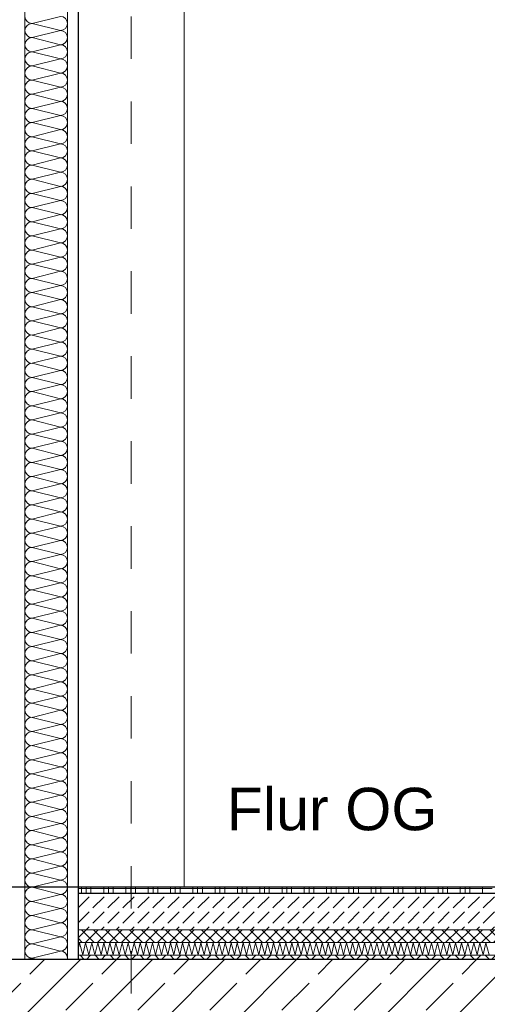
# Model space of a CAD drawing. Header units: metres. Extents: x -20.3 to 39.4, y -22.2 to 2.8.
# Tile 23 of 65: x 7.3 to 8.4, y -6.3 to -4. Entities that reach past the tile are written whole.
import ezdxf

# ---------------------------------------------------------------- set-up
doc = ezdxf.new("R2010")
doc.units = ezdxf.units.M
doc.header["$LTSCALE"] = 0.4
doc.header["$MEASUREMENT"] = 0
doc.linetypes.add('Raster', pattern=[0.2, 0.1, -0.05, 0, -0.05])
doc.layers.get('0').update_dxf_attribs({"color": 8, "lineweight": 9})
doc.layers.get('Defpoints').update_dxf_attribs({"color": 8, "lineweight": 9})
for name, color, linetype in [('Neubau_A-Decken', 8, 'Continuous'), ('Neubau_A-Stützen', 30, 'Continuous'), ('Neubau_A-TB Wände', 8, 'Continuous'), ('Neubau_B-Bodenaufbau', 8, 'Continuous'), ('Neubau_R-Konstruktionsraster gross', 33, 'Continuous'), ('Neubau_T-Bemaßung', 8, 'Continuous'), ('Neubau_T-Text', 8, 'Continuous')]:
    doc.layers.add(name, color=color, linetype=linetype)
doc.styles.add('ERSTELLTER_STIL_2', font='arial.ttf')
doc.dimstyles.new('ERSTELLTER_STIL__1', dxfattribs={"dimtxt": 0.0875, "dimasz": 0.059375, "dimexe": 0.18, "dimexo": 0.0625, "dimgap": 0, "dimtad": 1, "dimzin": 0, "dimdsep": 46, "dimtxsty": 'ERSTELLTER_STIL_2', "dimblk": 'ARROWHEAD_6', "dimblk1": 'ARROWHEAD_6', "dimblk2": 'ARROWHEAD_6', "dimcen": 0.09, "dimclrd": 7, "dimclre": 7, "dimclrt": 7, "dimazin": 0, "dimtfac": 1, "dimtdec": 4, "dimtmove": 0, "dimatfit": 3, "dimfxl": 1, "dimtolj": 1, "dimtzin": 0, "dimarcsym": 0})

# ---------------------------------------------------------------- blocks, each defined once
blk = doc.blocks.new('*X215', base_point=(4547.9313, -0.0469))
at = {"layer": 'Neubau_A-TB Wände', "color": 8, "linetype": 'Continuous', "lineweight": 9}
for p, q in [((4166.9717, 6.1531), (4166.905, 6.1365)), ((4166.9717, 6.1198), (4166.905, 6.1365)), ((4166.9717, 6.1198), (4166.905, 6.1031)), ((4166.9717, 6.0865), (4166.905, 6.1031)), ((4166.9717, 6.0865), (4166.905, 6.0698)), ((4166.9717, 6.0531), (4166.905, 6.0698)), ((4166.9717, 6.0531), (4166.905, 6.0365)), ((4166.9717, 6.0198), (4166.905, 6.0365)), ((4166.9717, 6.0198), (4166.905, 6.0031)), ((4166.9717, 5.9865), (4166.905, 6.0031)), ((4166.9717, 5.9865), (4166.905, 5.9698)), ((4166.9717, 5.9531), (4166.905, 5.9698)), ((4166.9717, 5.9531), (4166.905, 5.9365)), ((4166.9717, 5.9198), (4166.905, 5.9365)), ((4166.9717, 5.9198), (4166.905, 5.9031)), ((4166.9717, 5.8865), (4166.905, 5.9031)), ((4166.9717, 5.8865), (4166.905, 5.8698)), ((4166.9717, 5.8531), (4166.905, 5.8698)), ((4166.9717, 5.8531), (4166.905, 5.8365)), ((4166.9717, 5.8198), (4166.905, 5.8365)), ((4166.9717, 5.8198), (4166.905, 5.8031)), ((4166.9717, 5.7865), (4166.905, 5.8031)), ((4166.9717, 5.7865), (4166.905, 5.7698)), ((4166.9717, 5.7531), (4166.905, 5.7698)), ((4166.9717, 5.7531), (4166.905, 5.7365)), ((4166.9717, 5.7198), (4166.905, 5.7365)), ((4166.9717, 5.7198), (4166.905, 5.7031)), ((4166.9717, 5.6865), (4166.905, 5.7031)), ((4166.9717, 5.6865), (4166.905, 5.6698)), ((4166.9717, 5.6531), (4166.905, 5.6698)), ((4166.9717, 5.6531), (4166.905, 5.6365)), ((4166.9717, 5.6198), (4166.905, 5.6365)), ((4166.9717, 5.6198), (4166.905, 5.6031)), ((4166.9717, 5.5865), (4166.905, 5.6031)), ((4166.9717, 5.5865), (4166.905, 5.5698)), ((4166.9717, 5.5531), (4166.905, 5.5698)), ((4166.9717, 5.5531), (4166.905, 5.5365)), ((4166.9717, 5.5198), (4166.905, 5.5365)), ((4166.9717, 5.5198), (4166.905, 5.5031)), ((4166.9717, 5.4865), (4166.905, 5.5031)), ((4166.9717, 5.4865), (4166.905, 5.4698)), ((4166.9717, 5.4531), (4166.905, 5.4698)), ((4166.9717, 5.4531), (4166.905, 5.4365)), ((4166.9717, 5.4198), (4166.905, 5.4365)), ((4166.9717, 5.4198), (4166.905, 5.4031)), ((4166.9717, 5.3865), (4166.905, 5.4031)), ((4166.9717, 5.3865), (4166.905, 5.3698)), ((4166.9717, 5.3531), (4166.905, 5.3698)), ((4166.9717, 5.3531), (4166.905, 5.3365)), ((4166.9717, 5.3198), (4166.905, 5.3365)), ((4166.9717, 5.3198), (4166.905, 5.3031)), ((4166.9717, 5.2865), (4166.905, 5.3031)), ((4166.9717, 5.2865), (4166.905, 5.2698)), ((4166.9717, 5.2531), (4166.905, 5.2698)), ((4166.9717, 5.2531), (4166.905, 5.2365)), ((4166.9717, 5.2198), (4166.905, 5.2365)), ((4166.9717, 5.2198), (4166.905, 5.2031)), ((4166.9717, 5.1865), (4166.905, 5.2031)), ((4166.9717, 5.1865), (4166.905, 5.1698)), ((4166.9717, 5.1531), (4166.905, 5.1698)), ((4166.9717, 5.1531), (4166.905, 5.1365)), ((4166.9717, 5.1198), (4166.905, 5.1365)), ((4166.9717, 5.1198), (4166.905, 5.1031)), ((4166.9717, 5.0865), (4166.905, 5.1031)), ((4166.9717, 5.0865), (4166.905, 5.0698)), ((4166.9717, 5.0531), (4166.905, 5.0698)), ((4166.9717, 5.0531), (4166.905, 5.0365)), ((4166.9717, 5.0198), (4166.905, 5.0365)), ((4166.9717, 5.0198), (4166.905, 5.0031)), ((4166.9717, 4.9865), (4166.905, 5.0031)), ((4166.9717, 4.9865), (4166.905, 4.9698)), ((4166.9717, 4.9531), (4166.905, 4.9698)), ((4166.9717, 4.9531), (4166.905, 4.9365)), ((4166.9717, 4.9198), (4166.905, 4.9365)), ((4166.9717, 4.9198), (4166.905, 4.9031)), ((4166.9717, 4.8865), (4166.905, 4.9031)), ((4166.9717, 4.8865), (4166.905, 4.8698)), ((4166.9717, 4.8531), (4166.905, 4.8698)), ((4166.9717, 4.8531), (4166.905, 4.8365)), ((4166.9717, 4.8198), (4166.905, 4.8365)), ((4166.9717, 4.8198), (4166.905, 4.8031)), ((4166.9717, 4.7865), (4166.905, 4.8031)), ((4166.9717, 4.7865), (4166.905, 4.7698)), ((4166.9717, 4.7531), (4166.905, 4.7698)), ((4166.9717, 4.7531), (4166.905, 4.7365)), ((4166.9717, 4.7198), (4166.905, 4.7365)), ((4166.9717, 4.7198), (4166.905, 4.7031)), ((4166.9717, 4.6865), (4166.905, 4.7031)), ((4166.9717, 4.6865), (4166.905, 4.6698)), ((4166.9717, 4.6531), (4166.905, 4.6698)), ((4166.9717, 4.6531), (4166.905, 4.6365)), ((4166.9717, 4.6198), (4166.905, 4.6365)), ((4166.9717, 4.6198), (4166.905, 4.6031)), ((4166.9717, 4.5865), (4166.905, 4.6031)), ((4166.9717, 4.5865), (4166.905, 4.5698)), ((4166.9717, 4.5531), (4166.905, 4.5698)), ((4166.9717, 4.5531), (4166.905, 4.5365)), ((4166.9717, 4.5198), (4166.905, 4.5365)), ((4166.9717, 4.5198), (4166.905, 4.5031)), ((4166.9717, 4.4865), (4166.905, 4.5031)), ((4166.9717, 4.4865), (4166.905, 4.4698)), ((4166.9717, 4.4531), (4166.905, 4.4698)), ((4166.9717, 4.4531), (4166.905, 4.4365)), ((4166.9717, 4.4198), (4166.905, 4.4365)), ((4166.9717, 4.4198), (4166.905, 4.4031)), ((4166.9717, 4.3865), (4166.905, 4.4031)), ((4166.9717, 4.3865), (4166.905, 4.3698)), ((4166.9717, 4.3531), (4166.905, 4.3698)), ((4166.9717, 4.3531), (4166.905, 4.3365)), ((4166.9717, 4.3198), (4166.905, 4.3365)), ((4166.9717, 4.3198), (4166.905, 4.3031)), ((4166.9717, 4.2865), (4166.905, 4.3031)), ((4166.9717, 4.2865), (4166.905, 4.2698)), ((4166.9717, 4.2531), (4166.905, 4.2698)), ((4166.9717, 4.2531), (4166.905, 4.2365)), ((4166.9717, 4.2198), (4166.905, 4.2365)), ((4166.9717, 4.2198), (4166.905, 4.2031)), ((4166.9717, 4.1865), (4166.905, 4.2031)), ((4166.9717, 4.1865), (4166.905, 4.1698)), ((4166.9717, 4.1531), (4166.905, 4.1698)), ((4166.9717, 4.1531), (4166.905, 4.1365)), ((4166.9717, 4.1198), (4166.905, 4.1365)), ((4166.9717, 4.1198), (4166.905, 4.1031)), ((4166.9717, 4.0865), (4166.905, 4.1031)), ((4166.9717, 4.0865), (4166.905, 4.0698)), ((4166.9717, 4.0531), (4166.905, 4.0698)), ((4166.9717, 4.0531), (4166.905, 4.0365)), ((4166.9717, 4.0198), (4166.905, 4.0365)), ((4166.9717, 4.0198), (4166.905, 4.0031)), ((4166.9717, 3.9865), (4166.905, 4.0031)), ((4166.9717, 3.9865), (4166.905, 3.9698)), ((4166.9717, 3.9531), (4166.905, 3.9698)), ((4166.9717, 3.9531), (4166.905, 3.9365)), ((4166.9184, 3.9331), (4166.905, 3.9365))]:
    blk.add_line(p, q, dxfattribs=at)
for centre, start, end in [((4166.905, 6.1531), 180, 270), ((4166.9717, 6.1365), 0, 90), ((4166.905, 6.1198), 90, 180), ((4166.905, 6.1198), 180, 270), ((4166.9717, 6.1365), 270, 0), ((4166.9717, 6.1031), 0, 90), ((4166.905, 6.0865), 90, 180), ((4166.9717, 6.1031), 270, 0), ((4166.905, 6.0865), 180, 270), ((4166.9717, 6.0698), 0, 90), ((4166.905, 6.0531), 90, 180), ((4166.905, 6.0531), 180, 270), ((4166.9717, 6.0698), 270, 0), ((4166.9717, 6.0365), 0, 90), ((4166.905, 6.0198), 90, 180), ((4166.9717, 6.0365), 270, 0), ((4166.905, 6.0198), 180, 270), ((4166.905, 5.9865), 90, 180), ((4166.9717, 6.0031), 0, 90), ((4166.9717, 6.0031), 270, 0), ((4166.905, 5.9865), 180, 270), ((4166.9717, 5.9698), 0, 90), ((4166.905, 5.9531), 90, 180), ((4166.9717, 5.9698), 270, 0), ((4166.905, 5.9531), 180, 270), ((4166.905, 5.9198), 90, 180), ((4166.9717, 5.9365), 0, 90), ((4166.9717, 5.9365), 270, 0), ((4166.905, 5.9198), 180, 270), ((4166.9717, 5.9031), 0, 90), ((4166.905, 5.8865), 90, 180), ((4166.9717, 5.9031), 270, 0), ((4166.905, 5.8865), 180, 270), ((4166.905, 5.8531), 90, 180), ((4166.9717, 5.8698), 0, 90), ((4166.9717, 5.8698), 270, 0), ((4166.905, 5.8531), 180, 270), ((4166.9717, 5.8365), 0, 90), ((4166.905, 5.8198), 90, 180), ((4166.905, 5.8198), 180, 270), ((4166.9717, 5.8365), 270, 0), ((4166.9717, 5.8031), 0, 90), ((4166.905, 5.7865), 90, 180), ((4166.9717, 5.8031), 270, 0), ((4166.905, 5.7865), 180, 270), ((4166.9717, 5.7698), 0, 90), ((4166.905, 5.7531), 90, 180), ((4166.905, 5.7531), 180, 270), ((4166.9717, 5.7698), 270, 0), ((4166.9717, 5.7365), 0, 90), ((4166.905, 5.7198), 90, 180), ((4166.9717, 5.7365), 270, 0), ((4166.905, 5.7198), 180, 270), ((4166.905, 5.6865), 90, 180), ((4166.9717, 5.7031), 0, 90), ((4166.9717, 5.7031), 270, 0), ((4166.905, 5.6865), 180, 270), ((4166.9717, 5.6698), 0, 90), ((4166.905, 5.6531), 90, 180), ((4166.9717, 5.6698), 270, 0), ((4166.905, 5.6531), 180, 270), ((4166.905, 5.6198), 90, 180), ((4166.9717, 5.6365), 0, 90), ((4166.9717, 5.6365), 270, 0), ((4166.905, 5.6198), 180, 270), ((4166.9717, 5.6031), 0, 90), ((4166.905, 5.5865), 90, 180), ((4166.905, 5.5865), 180, 270), ((4166.9717, 5.6031), 270, 0), ((4166.9717, 5.5698), 0, 90), ((4166.905, 5.5531), 90, 180), ((4166.9717, 5.5698), 270, 0), ((4166.905, 5.5531), 180, 270), ((4166.9717, 5.5365), 0, 90), ((4166.905, 5.5198), 90, 180), ((4166.905, 5.5198), 180, 270), ((4166.9717, 5.5365), 270, 0), ((4166.9717, 5.5031), 0, 90), ((4166.905, 5.4865), 90, 180), ((4166.9717, 5.5031), 270, 0), ((4166.905, 5.4865), 180, 270), ((4166.9717, 5.4698), 0, 90), ((4166.905, 5.4531), 90, 180), ((4166.905, 5.4531), 180, 270), ((4166.9717, 5.4698), 270, 0), ((4166.9717, 5.4365), 0, 90), ((4166.905, 5.4198), 90, 180), ((4166.9717, 5.4365), 270, 0), ((4166.905, 5.4198), 180, 270), ((4166.905, 5.3865), 90, 180), ((4166.9717, 5.4031), 0, 90), ((4166.9717, 5.4031), 270, 0), ((4166.905, 5.3865), 180, 270), ((4166.9717, 5.3698), 0, 90), ((4166.905, 5.3531), 90, 180), ((4166.9717, 5.3698), 270, 0), ((4166.905, 5.3531), 180, 270), ((4166.905, 5.3198), 90, 180), ((4166.9717, 5.3365), 0, 90), ((4166.9717, 5.3365), 270, 0), ((4166.905, 5.3198), 180, 270), ((4166.9717, 5.3031), 0, 90), ((4166.905, 5.2865), 90, 180), ((4166.905, 5.2865), 180, 270), ((4166.9717, 5.3031), 270, 0), ((4166.9717, 5.2698), 0, 90), ((4166.905, 5.2531), 90, 180), ((4166.9717, 5.2698), 270, 0), ((4166.905, 5.2531), 180, 270), ((4166.9717, 5.2365), 0, 90), ((4166.905, 5.2198), 90, 180), ((4166.905, 5.2198), 180, 270), ((4166.9717, 5.2365), 270, 0), ((4166.9717, 5.2031), 0, 90), ((4166.905, 5.1865), 90, 180), ((4166.9717, 5.2031), 270, 0), ((4166.905, 5.1865), 180, 270), ((4166.905, 5.1531), 90, 180), ((4166.9717, 5.1698), 0, 90), ((4166.9717, 5.1698), 270, 0), ((4166.905, 5.1531), 180, 270), ((4166.9717, 5.1365), 0, 90), ((4166.905, 5.1198), 90, 180), ((4166.9717, 5.1365), 270, 0), ((4166.905, 5.1198), 180, 270), ((4166.905, 5.0865), 90, 180), ((4166.9717, 5.1031), 0, 90), ((4166.9717, 5.1031), 270, 0), ((4166.905, 5.0865), 180, 270), ((4166.9717, 5.0698), 0, 90), ((4166.905, 5.0531), 90, 180), ((4166.905, 5.0531), 180, 270), ((4166.9717, 5.0698), 270, 0), ((4166.9717, 5.0365), 0, 90), ((4166.905, 5.0198), 90, 180), ((4166.9717, 5.0365), 270, 0), ((4166.905, 5.0198), 180, 270), ((4166.9717, 5.0031), 0, 90), ((4166.905, 4.9865), 90, 180), ((4166.905, 4.9865), 180, 270), ((4166.9717, 5.0031), 270, 0), ((4166.9717, 4.9698), 0, 90), ((4166.905, 4.9531), 90, 180), ((4166.9717, 4.9698), 270, 0), ((4166.905, 4.9531), 180, 270), ((4166.9717, 4.9365), 0, 90), ((4166.905, 4.9198), 90, 180), ((4166.905, 4.9198), 180, 270), ((4166.9717, 4.9365), 270, 0), ((4166.9717, 4.9031), 0, 90), ((4166.905, 4.8865), 90, 180), ((4166.9717, 4.9031), 270, 0), ((4166.905, 4.8865), 180, 270), ((4166.905, 4.8531), 90, 180), ((4166.9717, 4.8698), 0, 90), ((4166.9717, 4.8698), 270, 0), ((4166.905, 4.8531), 180, 270), ((4166.9717, 4.8365), 0, 90), ((4166.905, 4.8198), 90, 180), ((4166.9717, 4.8365), 270, 0), ((4166.905, 4.8198), 180, 270), ((4166.905, 4.7865), 90, 180), ((4166.9717, 4.8031), 0, 90), ((4166.9717, 4.8031), 270, 0), ((4166.905, 4.7865), 180, 270), ((4166.9717, 4.7698), 0, 90), ((4166.905, 4.7531), 90, 180), ((4166.905, 4.7531), 180, 270), ((4166.9717, 4.7698), 270, 0), ((4166.9717, 4.7365), 0, 90), ((4166.905, 4.7198), 90, 180), ((4166.9717, 4.7365), 270, 0), ((4166.905, 4.7198), 180, 270), ((4166.9717, 4.7031), 0, 90), ((4166.905, 4.6865), 90, 180), ((4166.905, 4.6865), 180, 270), ((4166.9717, 4.7031), 270, 0), ((4166.9717, 4.6698), 0, 90), ((4166.905, 4.6531), 90, 180), ((4166.9717, 4.6698), 270, 0), ((4166.905, 4.6531), 180, 270), ((4166.905, 4.6198), 90, 180), ((4166.9717, 4.6365), 0, 90), ((4166.9717, 4.6365), 270, 0), ((4166.905, 4.6198), 180, 270), ((4166.9717, 4.6031), 0, 90), ((4166.905, 4.5865), 90, 180), ((4166.9717, 4.6031), 270, 0), ((4166.905, 4.5865), 180, 270), ((4166.905, 4.5531), 90, 180), ((4166.9717, 4.5698), 0, 90), ((4166.9717, 4.5698), 270, 0), ((4166.905, 4.5531), 180, 270), ((4166.9717, 4.5365), 0, 90), ((4166.905, 4.5198), 90, 180), ((4166.905, 4.5198), 180, 270), ((4166.9717, 4.5365), 270, 0), ((4166.9717, 4.5031), 0, 90), ((4166.905, 4.4865), 90, 180), ((4166.9717, 4.5031), 270, 0), ((4166.905, 4.4865), 180, 270), ((4166.9717, 4.4698), 0, 90), ((4166.905, 4.4531), 90, 180), ((4166.905, 4.4531), 180, 270), ((4166.9717, 4.4698), 270, 0), ((4166.9717, 4.4365), 0, 90), ((4166.905, 4.4198), 90, 180), ((4166.9717, 4.4365), 270, 0), ((4166.905, 4.4198), 180, 270), ((4166.9717, 4.4031), 0, 90), ((4166.905, 4.3865), 90, 180), ((4166.905, 4.3865), 180, 270), ((4166.9717, 4.4031), 270, 0), ((4166.9717, 4.3698), 0, 90), ((4166.905, 4.3531), 90, 180), ((4166.9717, 4.3698), 270, 0), ((4166.905, 4.3531), 180, 270), ((4166.905, 4.3198), 90, 180), ((4166.9717, 4.3365), 0, 90), ((4166.9717, 4.3365), 270, 0), ((4166.905, 4.3198), 180, 270), ((4166.9717, 4.3031), 0, 90), ((4166.905, 4.2865), 90, 180), ((4166.9717, 4.3031), 270, 0), ((4166.905, 4.2865), 180, 270), ((4166.905, 4.2531), 90, 180), ((4166.9717, 4.2698), 0, 90), ((4166.9717, 4.2698), 270, 0), ((4166.905, 4.2531), 180, 270), ((4166.9717, 4.2365), 0, 90), ((4166.905, 4.2198), 90, 180), ((4166.905, 4.2198), 180, 270), ((4166.9717, 4.2365), 270, 0), ((4166.9717, 4.2031), 0, 90), ((4166.905, 4.1865), 90, 180), ((4166.9717, 4.2031), 270, 0), ((4166.905, 4.1865), 180, 270), ((4166.9717, 4.1698), 0, 90), ((4166.905, 4.1531), 90, 180), ((4166.905, 4.1531), 180, 270), ((4166.9717, 4.1698), 270, 0), ((4166.9717, 4.1365), 0, 90), ((4166.905, 4.1198), 90, 180), ((4166.9717, 4.1365), 270, 0), ((4166.905, 4.1198), 180, 270), ((4166.905, 4.0865), 90, 180), ((4166.9717, 4.1031), 0, 90), ((4166.9717, 4.1031), 270, 0), ((4166.905, 4.0865), 180, 270), ((4166.9717, 4.0698), 0, 90), ((4166.905, 4.0531), 90, 180), ((4166.9717, 4.0698), 270, 0), ((4166.905, 4.0531), 180, 270), ((4166.905, 4.0198), 90, 180), ((4166.9717, 4.0365), 0, 90), ((4166.9717, 4.0365), 270, 0), ((4166.905, 4.0198), 180, 270), ((4166.9717, 4.0031), 0, 90), ((4166.905, 3.9865), 90, 180), ((4166.9717, 4.0031), 270, 0), ((4166.905, 3.9865), 180, 270), ((4166.905, 3.9531), 90, 180), ((4166.9717, 3.9698), 0, 90), ((4166.9717, 3.9698), 270, 0), ((4166.905, 3.9531), 180, 270), ((4166.9717, 3.9365), 0, 90), ((4166.905, 3.9198), 90, 126.8699), ((4166.9717, 3.9365), 348.463, 0)]:
    blk.add_arc(centre, 0.0167, start, end, dxfattribs=at)
blk = doc.blocks.new('*X226', base_point=(4547.9313, -0.0469))
at = {"layer": 'Neubau_B-Bodenaufbau', "color": 7, "linetype": 'Continuous', "lineweight": 9}
for p, q in [((4167.0134, 3.9569), (4167.017, 3.9724)), ((4167.017, 3.9724), (4167.0246, 3.9438)), ((4167.0246, 3.9438), (4167.0313, 3.9724)), ((4167.0313, 3.9724), (4167.0389, 3.9438)), ((4167.0389, 3.9438), (4167.0456, 3.9724)), ((4167.0456, 3.9724), (4167.0532, 3.9438)), ((4167.0532, 3.9438), (4167.0598, 3.9724)), ((4167.0598, 3.9724), (4167.0675, 3.9438)), ((4167.0675, 3.9438), (4167.0741, 3.9724)), ((4167.0741, 3.9724), (4167.0818, 3.9438)), ((4167.0818, 3.9438), (4167.0884, 3.9724)), ((4167.0884, 3.9724), (4167.0961, 3.9438)), ((4167.0961, 3.9438), (4167.1027, 3.9724)), ((4167.1027, 3.9724), (4167.1103, 3.9438)), ((4167.1103, 3.9438), (4167.117, 3.9724)), ((4167.117, 3.9724), (4167.1246, 3.9438)), ((4167.1246, 3.9438), (4167.1313, 3.9724)), ((4167.1313, 3.9724), (4167.1389, 3.9438)), ((4167.1389, 3.9438), (4167.1456, 3.9724)), ((4167.1456, 3.9724), (4167.1532, 3.9438)), ((4167.1532, 3.9438), (4167.1598, 3.9724)), ((4167.1598, 3.9724), (4167.1675, 3.9438)), ((4167.1675, 3.9438), (4167.1741, 3.9724)), ((4167.1741, 3.9724), (4167.1818, 3.9438)), ((4167.1818, 3.9438), (4167.1884, 3.9724)), ((4167.1884, 3.9724), (4167.1961, 3.9438)), ((4167.1961, 3.9438), (4167.2027, 3.9724)), ((4167.2027, 3.9724), (4167.2103, 3.9438)), ((4167.2103, 3.9438), (4167.217, 3.9724)), ((4167.217, 3.9724), (4167.2246, 3.9438)), ((4167.2246, 3.9438), (4167.2313, 3.9724)), ((4167.2313, 3.9724), (4167.2389, 3.9438)), ((4167.2389, 3.9438), (4167.2456, 3.9724)), ((4167.2456, 3.9724), (4167.2532, 3.9438)), ((4167.2532, 3.9438), (4167.2598, 3.9724)), ((4167.2598, 3.9724), (4167.2675, 3.9438)), ((4167.2675, 3.9438), (4167.2741, 3.9724)), ((4167.2741, 3.9724), (4167.2818, 3.9438)), ((4167.2818, 3.9438), (4167.2884, 3.9724)), ((4167.2884, 3.9724), (4167.2961, 3.9438)), ((4167.2961, 3.9438), (4167.3027, 3.9724)), ((4167.3027, 3.9724), (4167.3103, 3.9438)), ((4167.3103, 3.9438), (4167.317, 3.9724)), ((4167.317, 3.9724), (4167.3246, 3.9438)), ((4167.3246, 3.9438), (4167.3313, 3.9724)), ((4167.3313, 3.9724), (4167.3389, 3.9438)), ((4167.3389, 3.9438), (4167.3456, 3.9724)), ((4167.3456, 3.9724), (4167.3532, 3.9438)), ((4167.3532, 3.9438), (4167.3598, 3.9724)), ((4167.3598, 3.9724), (4167.3675, 3.9438)), ((4167.3675, 3.9438), (4167.3741, 3.9724)), ((4167.3741, 3.9724), (4167.3818, 3.9438)), ((4167.3818, 3.9438), (4167.3884, 3.9724)), ((4167.3884, 3.9724), (4167.3961, 3.9438)), ((4167.3961, 3.9438), (4167.4027, 3.9724)), ((4167.4027, 3.9724), (4167.4103, 3.9438)), ((4167.4103, 3.9438), (4167.417, 3.9724)), ((4167.417, 3.9724), (4167.4246, 3.9438)), ((4167.4246, 3.9438), (4167.4313, 3.9724)), ((4167.4313, 3.9724), (4167.4389, 3.9438)), ((4167.4389, 3.9438), (4167.4456, 3.9724)), ((4167.4456, 3.9724), (4167.4532, 3.9438)), ((4167.4532, 3.9438), (4167.4598, 3.9724)), ((4167.4598, 3.9724), (4167.4675, 3.9438)), ((4167.4675, 3.9438), (4167.4741, 3.9724)), ((4167.4741, 3.9724), (4167.4818, 3.9438)), ((4167.4818, 3.9438), (4167.4884, 3.9724)), ((4167.4884, 3.9724), (4167.4961, 3.9438)), ((4167.4961, 3.9438), (4167.5027, 3.9724)), ((4167.5027, 3.9724), (4167.5103, 3.9438)), ((4167.5103, 3.9438), (4167.517, 3.9724)), ((4167.517, 3.9724), (4167.5246, 3.9438)), ((4167.5246, 3.9438), (4167.5313, 3.9724)), ((4167.5313, 3.9724), (4167.5389, 3.9438)), ((4167.5389, 3.9438), (4167.5456, 3.9724)), ((4167.5456, 3.9724), (4167.5532, 3.9438)), ((4167.5532, 3.9438), (4167.5598, 3.9724)), ((4167.5598, 3.9724), (4167.5675, 3.9438)), ((4167.5675, 3.9438), (4167.5741, 3.9724)), ((4167.5741, 3.9724), (4167.5818, 3.9438)), ((4167.5818, 3.9438), (4167.5884, 3.9724)), ((4167.5884, 3.9724), (4167.5961, 3.9438)), ((4167.5961, 3.9438), (4167.6027, 3.9724)), ((4167.6027, 3.9724), (4167.6103, 3.9438)), ((4167.6103, 3.9438), (4167.617, 3.9724)), ((4167.617, 3.9724), (4167.6246, 3.9438)), ((4167.6246, 3.9438), (4167.6313, 3.9724)), ((4167.6313, 3.9724), (4167.6389, 3.9438)), ((4167.6389, 3.9438), (4167.6456, 3.9724)), ((4167.6456, 3.9724), (4167.6532, 3.9438)), ((4167.6532, 3.9438), (4167.6598, 3.9724)), ((4167.6598, 3.9724), (4167.6675, 3.9438)), ((4167.6675, 3.9438), (4167.6741, 3.9724)), ((4167.6741, 3.9724), (4167.6818, 3.9438)), ((4167.6818, 3.9438), (4167.6884, 3.9724)), ((4167.6884, 3.9724), (4167.6961, 3.9438)), ((4167.6961, 3.9438), (4167.7027, 3.9724)), ((4167.7027, 3.9724), (4167.7103, 3.9438)), ((4167.7103, 3.9438), (4167.717, 3.9724)), ((4167.717, 3.9724), (4167.7246, 3.9438)), ((4167.7246, 3.9438), (4167.7313, 3.9724)), ((4167.7313, 3.9724), (4167.7389, 3.9438)), ((4167.7389, 3.9438), (4167.7456, 3.9724)), ((4167.7456, 3.9724), (4167.7532, 3.9438)), ((4167.7532, 3.9438), (4167.7598, 3.9724)), ((4167.7598, 3.9724), (4167.7675, 3.9438)), ((4167.7675, 3.9438), (4167.7741, 3.9724)), ((4167.7741, 3.9724), (4167.7818, 3.9438)), ((4167.7818, 3.9438), (4167.7884, 3.9724)), ((4167.7884, 3.9724), (4167.7961, 3.9438)), ((4167.7961, 3.9438), (4167.8027, 3.9724)), ((4167.8027, 3.9724), (4167.8103, 3.9438)), ((4167.8103, 3.9438), (4167.817, 3.9724)), ((4167.817, 3.9724), (4167.8246, 3.9438)), ((4167.8246, 3.9438), (4167.8313, 3.9724)), ((4167.8313, 3.9724), (4167.8389, 3.9438)), ((4167.8389, 3.9438), (4167.8456, 3.9724)), ((4167.8456, 3.9724), (4167.8532, 3.9438)), ((4167.8532, 3.9438), (4167.8598, 3.9724)), ((4167.8598, 3.9724), (4167.8675, 3.9438)), ((4167.8675, 3.9438), (4167.8741, 3.9724)), ((4167.8741, 3.9724), (4167.8818, 3.9438)), ((4167.8818, 3.9438), (4167.8884, 3.9724)), ((4167.8884, 3.9724), (4167.8961, 3.9438)), ((4167.8961, 3.9438), (4167.9027, 3.9724)), ((4167.9027, 3.9724), (4167.9103, 3.9438)), ((4167.9103, 3.9438), (4167.917, 3.9724)), ((4167.917, 3.9724), (4167.9246, 3.9438)), ((4167.9246, 3.9438), (4167.9313, 3.9724)), ((4167.9313, 3.9724), (4167.9389, 3.9438)), ((4167.9389, 3.9438), (4167.9456, 3.9724)), ((4167.9456, 3.9724), (4167.9532, 3.9438)), ((4167.9532, 3.9438), (4167.9598, 3.9724)), ((4167.9598, 3.9724), (4167.9675, 3.9438)), ((4167.9675, 3.9438), (4167.9741, 3.9724)), ((4167.9741, 3.9724), (4167.9818, 3.9438))]:
    blk.add_line(p, q, dxfattribs=at)
blk = doc.blocks.new('*X229', base_point=(4547.9313, -0.0469))
at = {"layer": 'Neubau_B-Bodenaufbau', "color": 7, "linetype": 'Continuous', "lineweight": 9}
for p, q in [((4167.0213, 4.1031), (4167.0213, 4.1006)), ((4167.0325, 4.1031), (4167.0325, 4.1006)), ((4167.0438, 4.1031), (4167.0438, 4.1006)), ((4167.0738, 4.1031), (4167.0738, 4.1006)), ((4167.085, 4.1031), (4167.085, 4.1006)), ((4167.0963, 4.1031), (4167.0963, 4.1006)), ((4167.1263, 4.1031), (4167.1263, 4.1006)), ((4167.1375, 4.1031), (4167.1375, 4.1006)), ((4167.1488, 4.1031), (4167.1488, 4.1006)), ((4167.1788, 4.1031), (4167.1788, 4.1006)), ((4167.19, 4.1031), (4167.19, 4.1006)), ((4167.2013, 4.1031), (4167.2013, 4.1006)), ((4167.2313, 4.1031), (4167.2313, 4.1006)), ((4167.2425, 4.1031), (4167.2425, 4.1006)), ((4167.2538, 4.1031), (4167.2538, 4.1006)), ((4167.2838, 4.1031), (4167.2838, 4.1006)), ((4167.295, 4.1031), (4167.295, 4.1006)), ((4167.3063, 4.1031), (4167.3063, 4.1006)), ((4167.3363, 4.1031), (4167.3363, 4.1006)), ((4167.3475, 4.1031), (4167.3475, 4.1006)), ((4167.3588, 4.1031), (4167.3588, 4.1006)), ((4167.3888, 4.1031), (4167.3888, 4.1006)), ((4167.4, 4.1031), (4167.4, 4.1006)), ((4167.4113, 4.1031), (4167.4113, 4.1006)), ((4167.4413, 4.1031), (4167.4413, 4.1006)), ((4167.4525, 4.1031), (4167.4525, 4.1006)), ((4167.4638, 4.1031), (4167.4638, 4.1006)), ((4167.4938, 4.1031), (4167.4938, 4.1006)), ((4167.505, 4.1031), (4167.505, 4.1006)), ((4167.5163, 4.1031), (4167.5163, 4.1006)), ((4167.5463, 4.1031), (4167.5463, 4.1006)), ((4167.5575, 4.1031), (4167.5575, 4.1006)), ((4167.5688, 4.1031), (4167.5688, 4.1006)), ((4167.5988, 4.1031), (4167.5988, 4.1006)), ((4167.61, 4.1031), (4167.61, 4.1006)), ((4167.6213, 4.1031), (4167.6213, 4.1006)), ((4167.6513, 4.1031), (4167.6513, 4.1006)), ((4167.6625, 4.1031), (4167.6625, 4.1006)), ((4167.6738, 4.1031), (4167.6738, 4.1006)), ((4167.7038, 4.1031), (4167.7038, 4.1006)), ((4167.715, 4.1031), (4167.715, 4.1006)), ((4167.7263, 4.1031), (4167.7263, 4.1006)), ((4167.7563, 4.1031), (4167.7563, 4.1006)), ((4167.7675, 4.1031), (4167.7675, 4.1006)), ((4167.7788, 4.1031), (4167.7788, 4.1006)), ((4167.8088, 4.1031), (4167.8088, 4.1006)), ((4167.82, 4.1031), (4167.82, 4.1006)), ((4167.8313, 4.1031), (4167.8313, 4.1006)), ((4167.8613, 4.1031), (4167.8613, 4.1006)), ((4167.8725, 4.1031), (4167.8725, 4.1006)), ((4167.8838, 4.1031), (4167.8838, 4.1006)), ((4167.9138, 4.1031), (4167.9138, 4.1006)), ((4167.925, 4.1031), (4167.925, 4.1006)), ((4167.9363, 4.1031), (4167.9363, 4.1006)), ((4167.9663, 4.1031), (4167.9663, 4.1006)), ((4167.0134, 4.1006), (4167.0438, 4.1006)), ((4167.0134, 4.0894), (4167.0438, 4.0894)), ((4167.0213, 4.1006), (4167.0213, 4.0881)), ((4167.0325, 4.1006), (4167.0325, 4.0881)), ((4167.0438, 4.1006), (4167.0963, 4.1006)), ((4167.0438, 4.1006), (4167.0438, 4.0881)), ((4167.0438, 4.0894), (4167.0963, 4.0894)), ((4167.0738, 4.1006), (4167.0738, 4.0881)), ((4167.085, 4.1006), (4167.085, 4.0881)), ((4167.0963, 4.1006), (4167.1488, 4.1006)), ((4167.0963, 4.1006), (4167.0963, 4.0881)), ((4167.0963, 4.0894), (4167.1488, 4.0894)), ((4167.1263, 4.1006), (4167.1263, 4.0881)), ((4167.1375, 4.1006), (4167.1375, 4.0881)), ((4167.1488, 4.1006), (4167.2013, 4.1006)), ((4167.1488, 4.1006), (4167.1488, 4.0881)), ((4167.1488, 4.0894), (4167.2013, 4.0894)), ((4167.1788, 4.1006), (4167.1788, 4.0881)), ((4167.19, 4.1006), (4167.19, 4.0881)), ((4167.2013, 4.1006), (4167.2538, 4.1006)), ((4167.2013, 4.1006), (4167.2013, 4.0881)), ((4167.2013, 4.0894), (4167.2538, 4.0894)), ((4167.2313, 4.1006), (4167.2313, 4.0881)), ((4167.2425, 4.1006), (4167.2425, 4.0881)), ((4167.2538, 4.1006), (4167.3063, 4.1006)), ((4167.2538, 4.1006), (4167.2538, 4.0881)), ((4167.2538, 4.0894), (4167.3063, 4.0894)), ((4167.2838, 4.1006), (4167.2838, 4.0881)), ((4167.295, 4.1006), (4167.295, 4.0881)), ((4167.3063, 4.1006), (4167.3588, 4.1006)), ((4167.3063, 4.1006), (4167.3063, 4.0881)), ((4167.3063, 4.0894), (4167.3588, 4.0894)), ((4167.3363, 4.1006), (4167.3363, 4.0881)), ((4167.3475, 4.1006), (4167.3475, 4.0881)), ((4167.3588, 4.1006), (4167.4113, 4.1006)), ((4167.3588, 4.1006), (4167.3588, 4.0881)), ((4167.3588, 4.0894), (4167.4113, 4.0894)), ((4167.3888, 4.1006), (4167.3888, 4.0881)), ((4167.4, 4.1006), (4167.4, 4.0881)), ((4167.4113, 4.1006), (4167.4638, 4.1006)), ((4167.4113, 4.1006), (4167.4113, 4.0881)), ((4167.4113, 4.0894), (4167.4638, 4.0894)), ((4167.4413, 4.1006), (4167.4413, 4.0881)), ((4167.4525, 4.1006), (4167.4525, 4.0881)), ((4167.4638, 4.1006), (4167.5163, 4.1006)), ((4167.4638, 4.1006), (4167.4638, 4.0881)), ((4167.4638, 4.0894), (4167.5163, 4.0894)), ((4167.4938, 4.1006), (4167.4938, 4.0881)), ((4167.505, 4.1006), (4167.505, 4.0881)), ((4167.5163, 4.1006), (4167.5688, 4.1006)), ((4167.5163, 4.1006), (4167.5163, 4.0881)), ((4167.5163, 4.0894), (4167.5688, 4.0894)), ((4167.5463, 4.1006), (4167.5463, 4.0881)), ((4167.5575, 4.1006), (4167.5575, 4.0881)), ((4167.5688, 4.1006), (4167.6213, 4.1006)), ((4167.5688, 4.1006), (4167.5688, 4.0881)), ((4167.5688, 4.0894), (4167.6213, 4.0894)), ((4167.5988, 4.1006), (4167.5988, 4.0881)), ((4167.61, 4.1006), (4167.61, 4.0881)), ((4167.6213, 4.1006), (4167.6738, 4.1006)), ((4167.6213, 4.1006), (4167.6213, 4.0881)), ((4167.6213, 4.0894), (4167.6738, 4.0894)), ((4167.6513, 4.1006), (4167.6513, 4.0881)), ((4167.6625, 4.1006), (4167.6625, 4.0881)), ((4167.6738, 4.1006), (4167.7263, 4.1006)), ((4167.6738, 4.1006), (4167.6738, 4.0881)), ((4167.6738, 4.0894), (4167.7263, 4.0894)), ((4167.7038, 4.1006), (4167.7038, 4.0881)), ((4167.715, 4.1006), (4167.715, 4.0881)), ((4167.7263, 4.1006), (4167.7788, 4.1006)), ((4167.7263, 4.1006), (4167.7263, 4.0881)), ((4167.7263, 4.0894), (4167.7788, 4.0894)), ((4167.7563, 4.1006), (4167.7563, 4.0881)), ((4167.7675, 4.1006), (4167.7675, 4.0881)), ((4167.7788, 4.1006), (4167.8313, 4.1006)), ((4167.7788, 4.1006), (4167.7788, 4.0881)), ((4167.7788, 4.0894), (4167.8313, 4.0894)), ((4167.8088, 4.1006), (4167.8088, 4.0881)), ((4167.82, 4.1006), (4167.82, 4.0881)), ((4167.8313, 4.1006), (4167.8838, 4.1006)), ((4167.8313, 4.1006), (4167.8313, 4.0881)), ((4167.8313, 4.0894), (4167.8838, 4.0894)), ((4167.8613, 4.1006), (4167.8613, 4.0881)), ((4167.8725, 4.1006), (4167.8725, 4.0881)), ((4167.8838, 4.1006), (4167.9363, 4.1006)), ((4167.8838, 4.1006), (4167.8838, 4.0881)), ((4167.8838, 4.0894), (4167.9363, 4.0894)), ((4167.9138, 4.1006), (4167.9138, 4.0881)), ((4167.925, 4.1006), (4167.925, 4.0881)), ((4167.9363, 4.1006), (4167.9888, 4.1006)), ((4167.9363, 4.1006), (4167.9363, 4.0881)), ((4167.9363, 4.0894), (4167.9888, 4.0894)), ((4167.9663, 4.1006), (4167.9663, 4.0881))]:
    blk.add_line(p, q, dxfattribs=at)
blk = doc.blocks.new('ARROWHEAD_6')
at = {"color": 0, "linetype": 'Continuous', "lineweight": 0}
for p, q in [((-0.5, -0.5), (0.5, 0.5)), ((0, 0), (-1, 0))]:
    blk.add_line(p, q, dxfattribs=at)
blk = doc.blocks.new('*D307')
at = {"layer": 'Defpoints', "color": 0, "linetype": 'Continuous', "transparency": 16777216}
for p in [(5.6129, -6.195), (23.73, -6.195), (23.5, -6.495)]:
    blk.add_point(p, dxfattribs=at)
at = {"layer": 'Neubau_T-Bemaßung', "linetype": 'Continuous', "lineweight": -2, "transparency": 16777216}
for p, q in [((5.6129, -6.1356), (5.6129, -6.0763)), ((23.6675, -6.195), (5.4329, -6.195)), ((5.6129, -6.195), (5.6129, -6.2317)), ((5.6129, -6.495), (5.6129, -6.4586)), ((23.4375, -6.495), (5.4329, -6.495)), ((5.6129, -6.5544), (5.6129, -6.6138))]:
    blk.add_line(p, q, dxfattribs=at)
at = {"layer": 'Neubau_T-Bemaßung', "linetype": 'Continuous', "lineweight": -2, "transparency": 16777216, "xscale": 0.059375, "yscale": 0.059375, "zscale": 0.059375}
for p, rotation in [((5.6129, -6.195), 270), ((5.6129, -6.495), 90)]:
    blk.add_blockref('ARROWHEAD_6', p, dxfattribs=dict(at, rotation=rotation))
at = {"layer": 'Neubau_T-Bemaßung', "linetype": 'Continuous', "lineweight": 9, "transparency": 16777216, "insert": (5.6129, -6.3451), "char_height": 0.0875, "attachment_point": 5, "rotation": 90, "style": 'ERSTELLTER_STIL_2'}
blk.add_mtext('\\A1;0.30', dxfattribs=at)
blk = doc.blocks.new('*D308')
at = {"layer": 'Defpoints', "color": 0, "linetype": 'Continuous', "transparency": 16777216}
for p in [(5.4992, -6.025), (33.092, -6.025), (23.73, -6.195)]:
    blk.add_point(p, dxfattribs=at)
at = {"layer": 'Neubau_T-Bemaßung', "linetype": 'Continuous', "lineweight": -2, "transparency": 16777216}
for p, q in [((5.4992, -6.025), (5.4992, -5.9272)), ((33.0295, -6.025), (5.3192, -6.025)), ((5.4992, -6.1356), (5.4992, -6.0844)), ((23.6675, -6.195), (5.3192, -6.195))]:
    blk.add_line(p, q, dxfattribs=at)
at = {"layer": 'Neubau_T-Bemaßung', "linetype": 'Continuous', "lineweight": -2, "transparency": 16777216, "xscale": 0.059375, "yscale": 0.059375, "zscale": 0.059375}
for p, rotation in [((5.4992, -6.025), 90), ((5.4992, -6.195), 270)]:
    blk.add_blockref('ARROWHEAD_6', p, dxfattribs=dict(at, rotation=rotation))
at = {"layer": 'Neubau_T-Bemaßung', "linetype": 'Continuous', "lineweight": 9, "transparency": 16777216, "insert": (5.6129, -5.9272), "char_height": 0.0875, "attachment_point": 5, "rotation": 90, "style": 'ERSTELLTER_STIL_2'}
blk.add_mtext('\\A1;0.17', dxfattribs=at)
blk = doc.blocks.new('*D309')
at = {"layer": 'Defpoints', "color": 0, "linetype": 'Continuous', "transparency": 16777216}
for p in [(5.6129, -3.025), (19.84, -3.025), (33.092, -6.025)]:
    blk.add_point(p, dxfattribs=at)
at = {"layer": 'Neubau_T-Bemaßung', "linetype": 'Continuous', "lineweight": -2, "transparency": 16777216}
for p, q in [((19.7775, -3.025), (5.4329, -3.025)), ((5.6129, -3.0844), (5.6129, -4.415)), ((5.6129, -5.9656), (5.6129, -4.642)), ((33.0295, -6.025), (5.4329, -6.025))]:
    blk.add_line(p, q, dxfattribs=at)
at = {"layer": 'Neubau_T-Bemaßung', "linetype": 'Continuous', "lineweight": -2, "transparency": 16777216, "xscale": 0.059375, "yscale": 0.059375, "zscale": 0.059375}
for p, rotation in [((5.6129, -3.025), 90), ((5.6129, -6.025), 270)]:
    blk.add_blockref('ARROWHEAD_6', p, dxfattribs=dict(at, rotation=rotation))
at = {"layer": 'Neubau_T-Bemaßung', "linetype": 'Continuous', "lineweight": 9, "transparency": 16777216, "insert": (5.6129, -4.5285), "char_height": 0.0875, "attachment_point": 5, "rotation": 90, "style": 'ERSTELLTER_STIL_2'}
blk.add_mtext('\\A1;3.00', dxfattribs=at)
blk = doc.blocks.new('*D317')
at = {"layer": 'Defpoints', "color": 0, "linetype": 'Continuous', "transparency": 16777216}
for p in [(5.9629, -6.195), (23.73, -6.195), (23.5, -6.495)]:
    blk.add_point(p, dxfattribs=at)
at = {"layer": 'Neubau_T-Bemaßung', "linetype": 'Continuous', "lineweight": -2, "transparency": 16777216}
for p, q in [((5.9629, -6.1356), (5.9629, -6.0763)), ((23.6675, -6.195), (5.7829, -6.195)), ((5.9629, -6.195), (5.9629, -6.2317)), ((5.9629, -6.495), (5.9629, -6.4586)), ((23.4375, -6.495), (5.7829, -6.495)), ((5.9629, -6.5544), (5.9629, -6.6138))]:
    blk.add_line(p, q, dxfattribs=at)
at = {"layer": 'Neubau_T-Bemaßung', "linetype": 'Continuous', "lineweight": -2, "transparency": 16777216, "xscale": 0.059375, "yscale": 0.059375, "zscale": 0.059375}
for p, rotation in [((5.9629, -6.195), 270), ((5.9629, -6.495), 90)]:
    blk.add_blockref('ARROWHEAD_6', p, dxfattribs=dict(at, rotation=rotation))
at = {"layer": 'Neubau_T-Bemaßung', "linetype": 'Continuous', "lineweight": 9, "transparency": 16777216, "insert": (5.9629, -6.3451), "char_height": 0.0875, "attachment_point": 5, "rotation": 90, "style": 'ERSTELLTER_STIL_2'}
blk.add_mtext('\\A1;0.30', dxfattribs=at)
blk = doc.blocks.new('*D318')
at = {"layer": 'Defpoints', "color": 0, "linetype": 'Continuous', "transparency": 16777216}
for p in [(5.9629, -2.695), (11.715, -2.695), (23.73, -6.195)]:
    blk.add_point(p, dxfattribs=at)
at = {"layer": 'Neubau_T-Bemaßung', "linetype": 'Continuous', "lineweight": -2, "transparency": 16777216}
for p, q in [((11.6525, -2.695), (5.7829, -2.695)), ((5.9629, -2.7544), (5.9629, -4.335)), ((5.9629, -6.1356), (5.9629, -4.562)), ((23.6675, -6.195), (5.7829, -6.195))]:
    blk.add_line(p, q, dxfattribs=at)
at = {"layer": 'Neubau_T-Bemaßung', "linetype": 'Continuous', "lineweight": -2, "transparency": 16777216, "xscale": 0.059375, "yscale": 0.059375, "zscale": 0.059375}
for p, rotation in [((5.9629, -2.695), 90), ((5.9629, -6.195), 270)]:
    blk.add_blockref('ARROWHEAD_6', p, dxfattribs=dict(at, rotation=rotation))
at = {"layer": 'Neubau_T-Bemaßung', "linetype": 'Continuous', "lineweight": 9, "transparency": 16777216, "insert": (5.9629, -4.4485), "char_height": 0.0875, "attachment_point": 5, "rotation": 90, "style": 'ERSTELLTER_STIL_2'}
blk.add_mtext('\\A1;3.50', dxfattribs=at)

msp = doc.modelspace()

# ---------------------------------------------------------------- hatches: boundary and pattern name
at = {"layer": 'Neubau_A-Decken', "linetype": 'Continuous', "lineweight": 0}
h = msp.add_hatch(dxfattribs=at)
h.set_pattern_fill('BETON__STAHLBETON_0002', color=256, style=0, pattern_type=2)
h.set_pattern_definition([(45, (388.31789, -10.175), (-0.084852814, 0.084852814), []), (45, (388.27546, -10.13257), (-0.084852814, 0.084852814), [0.09, -0.03])])
h.paths.add_polyline_path([(-0.3, -6.495), (9.65, -6.495), (9.65, -6.195), (-0.3, -6.195)])
at = {"layer": 'Neubau_B-Bodenaufbau', "linetype": 'Continuous', "lineweight": 0}
h = msp.add_hatch(dxfattribs=at)
h.set_pattern_fill('BETON__UNBEWEHRT_0002', color=256, style=0, pattern_type=2)
h.set_pattern_definition([(45, (388.31789, -10.175), (-0.035355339, 0.035355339), [0.0375, -0.0125]), (45, (388.31789, -10.139645), (-0.035355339, 0.035355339), [0.0375, -0.0125])])
h.paths.add_polyline_path([(7.4, -6.04), (7.4, -6.125), (9.5295, -6.125), (9.5295, -6.04)])
h = msp.add_hatch(dxfattribs=at)
h.set_pattern_fill('DÄMMUNG__HART_2_0002', color=256, style=0, pattern_type=2)
h.set_pattern_definition([(45, (388.31789, -10.175), (-0.0141421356, 0.0141421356), []), (135, (388.31789, -10.175), (0.0141421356, 0.0141421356), [])])
h.paths.add_polyline_path([(7.4, -6.125), (7.4, -6.155), (9.5295, -6.155), (9.5295, -6.125)])
h = msp.add_hatch(dxfattribs=at)
h.set_pattern_fill('GUßASPHALT_0002', color=256, style=0, pattern_type=2)
h.set_pattern_definition([(45, (388.31789, -10.175), (-0.0176776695, 0.0176776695), []), (135, (388.31789, -10.175), (0.0176776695, 0.0176776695), [])])
h.paths.add_polyline_path([(7.4, -6.195), (9.5295, -6.195), (9.5295, -6.185), (7.4, -6.185)])

# ---------------------------------------------------------------- linework, layer by layer
at = {"layer": 'Neubau_A-Decken', "linetype": 'Continuous', "lineweight": 25, "flags": 128}
msp.add_lwpolyline([(9.5295, -6.195), (7.4, -6.195), (7.3875, -6.195), (7.375, -6.195), (7.275, -6.195), (7.2625, -6.195), (7.25, -6.195), (-0.07, -6.195), (-0.0825, -6.195), (-0.095, -6.195), (-0.145, -6.195), (-0.16, -6.195), (-0.3, -6.195)], dxfattribs=at)
at = {"layer": 'Neubau_A-Stützen', "linetype": 'Continuous', "lineweight": 9}
msp.add_line((7.65, -6.025), (7.65, -3.025), dxfattribs=at)
at = {"layer": 'Neubau_A-TB Wände', "linetype": 'Continuous', "lineweight": 15}
for p, q in [((7.275, -2.695), (7.275, -6.195)), ((7.375, -2.695), (7.375, -6.195))]:
    msp.add_line(p, q, dxfattribs=at)
at = {"layer": 'Neubau_A-TB Wände', "linetype": 'Continuous', "lineweight": 25}
msp.add_line((7.4, -3.025), (7.4, -6.025), dxfattribs=at)
at = {"layer": 'Neubau_A-TB Wände', "linetype": 'Continuous', "lineweight": 25, "flags": 128}
msp.add_lwpolyline([(7.4, -6.025), (7.4, -6.04), (7.4, -6.125), (7.4, -6.155), (7.4, -6.185), (7.4, -6.195)], dxfattribs=at)
at = {"layer": 'Neubau_B-Bodenaufbau', "linetype": 'Continuous', "lineweight": 25}
for p, q in [((9.5295, -6.025), (7.4, -6.025)), ((9.5295, -6.04), (7.4, -6.04))]:
    msp.add_line(p, q, dxfattribs=at)
at = {"layer": 'Neubau_B-Bodenaufbau', "linetype": 'Continuous', "lineweight": 15}
for p, q in [((9.5295, -6.125), (7.4, -6.125)), ((9.5295, -6.155), (7.4, -6.155)), ((9.5295, -6.185), (7.4, -6.185))]:
    msp.add_line(p, q, dxfattribs=at)
at = {"layer": 'Neubau_R-Konstruktionsraster gross', "linetype": 'Raster', "lineweight": 9}
msp.add_line((7.525, -1.175), (7.525, -15.175), dxfattribs=at)

# ---------------------------------------------------------------- block references
at = {"layer": 'Neubau_A-TB Wände', "lineweight": 0}
msp.add_blockref('*X215', (388.3179, -10.175), dxfattribs=at)
at = {"layer": 'Neubau_B-Bodenaufbau', "lineweight": 0}
for name in ['*X229', '*X226']:
    msp.add_blockref(name, (388.3179, -10.175), dxfattribs=at)

# ---------------------------------------------------------------- texts
at = {"layer": 'Neubau_T-Text', "linetype": 'Continuous', "lineweight": 9, "insert": (7.75, -5.8922), "char_height": 0.1, "attachment_point": 7, "style": 'ERSTELLTER_STIL_2'}
msp.add_mtext('\\A1;Flur OG', dxfattribs=at)

# ---------------------------------------------------------------- dimensions: what is measured, and where the dimension line sits
at = {"layer": 'Neubau_T-Bemaßung', "linetype": 'Continuous', "lineweight": 9}
for base, p1, p2, picture, middle in [((5.9629, -2.695), (23.73, -6.195), (11.715, -2.695), '*D318', (5.9629, -4.4485)), ((5.6129, -3.025), (33.092, -6.025), (19.84, -3.025), '*D309', (5.6129, -4.5285)), ((5.4992, -6.025), (23.73, -6.195), (33.092, -6.025), '*D308', (5.6129, -5.9272)), ((5.6129, -6.195), (23.5, -6.495), (23.73, -6.195), '*D307', (5.6129, -6.3451)), ((5.9629, -6.195), (23.5, -6.495), (23.73, -6.195), '*D317', (5.9629, -6.3451))]:
    dim = msp.add_linear_dim(base=base, p1=p1, p2=p2, angle=90, dimstyle='ERSTELLTER_STIL__1', override={"dimclrd": 256, "dimclre": 256, "dimclrt": 256}, dxfattribs=at)
    dim.commit()
    dim.dimension.update_dxf_attribs({"geometry": picture, "text_midpoint": middle, "dimtype": 160, "text_rotation": 90})

doc.saveas('drawing.dxf')
